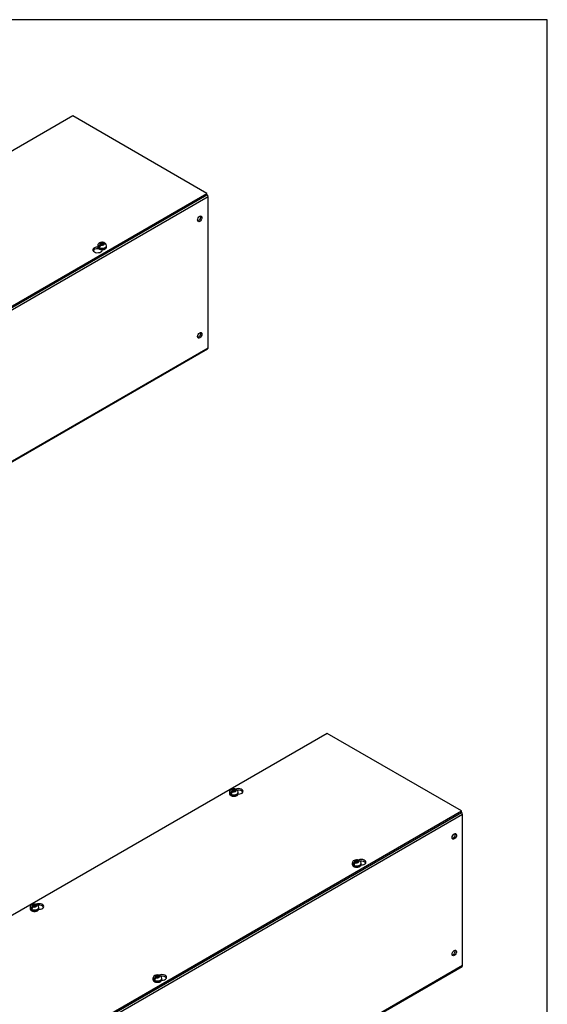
# Model space of a CAD drawing. Header units: inches. Extents: x 1 to 240, y -1 to 159.
# Tile 6 of 6: x 217 to 240, y 117 to 159. Entities that reach past the tile are written whole.
import ezdxf

# ---------------------------------------------------------------- set-up
doc = ezdxf.new("R2010")
doc.units = ezdxf.units.IN
doc.header["$MEASUREMENT"] = 0
for name, color, linetype in [('COM56311-1', 7, 'Continuous'), ('COM56359-1', 7, 'Continuous'), ('Default', 7, 'Continuous'), ('SCS19515', 7, 'Continuous')]:
    doc.layers.add(name, color=color, linetype=linetype)

# ---------------------------------------------------------------- blocks, each defined once
blk = doc.blocks.new('SE5')
at = {"layer": 'COM56311-1', "color": 7, "linetype": 'Continuous'}
for p, q in [((225.12, 151.662), (191.178, 132.066)), ((225.12, 145.247), (225.12, 151.662)), ((191.156, 125.602), (225.097, 145.198)), ((191.178, 125.651), (225.12, 145.247))]:
    blk.add_line(p, q, dxfattribs=at)
for centre, major_axis, start_param, end_param in [((225.043, 151.706), (0.054, -0.0935), 0.785398, 1.92132), ((224.715, 150.759), (0.066, 0.115), 3.534412, 5.890366), ((224.715, 145.801), (0.066, 0.115), 3.534412, 5.890366), ((225.043, 145.291), (-0.054, 0.0935), 3.141593, 3.926991)]:
    blk.add_ellipse(centre, major_axis=major_axis, ratio=0.57735, start_param=start_param, end_param=end_param, dxfattribs=at)
for centre in [(224.766, 150.729), (224.766, 145.772)]:
    blk.add_ellipse(centre, major_axis=(0.066, 0.115), ratio=0.57735, dxfattribs=at)
at = {"layer": 'COM56359-1', "color": 7, "linetype": 'Continuous'}
for p, q in [((219.361, 155.113), (185.464, 135.543)), ((225.075, 151.814), (219.361, 155.113)), ((191.178, 132.243), (225.075, 151.814)), ((191.178, 132.18), (225.075, 151.75)), ((225.075, 151.75), (225.075, 151.814)), ((220.444, 149.459), (220.444, 149.485)), ((220.444, 149.459), (220.46, 149.468)), ((220.621, 149.392), (220.621, 149.42))]:
    blk.add_line(p, q, dxfattribs=at)
for centre, major_axis, start_param, end_param in [((220.419, 149.406), (0.203, 0), 1.539186, 6.405229), ((220.419, 149.343), (-0.203, 0), 4.590345, 6.008059)]:
    blk.add_ellipse(centre, major_axis=major_axis, ratio=0.57735, start_param=start_param, end_param=end_param, dxfattribs=at)
at = {"layer": 'SCS19515', "color": 7, "linetype": 'Continuous'}
for p, q in [((220.424, 149.587), (220.424, 149.538)), ((220.532, 149.577), (220.461, 149.536)), ((220.556, 149.652), (220.525, 149.635)), ((220.556, 149.692), (220.625, 149.692)), ((220.556, 149.652), (220.556, 149.692)), ((220.556, 149.652), (220.556, 149.601)), ((220.556, 149.631), (220.625, 149.631)), ((220.567, 149.61), (220.598, 149.628)), ((220.668, 149.628), (220.598, 149.628)), ((220.656, 149.71), (220.625, 149.692)), ((220.625, 149.631), (220.625, 149.692)), ((220.668, 149.656), (220.625, 149.631)), ((220.668, 149.668), (220.699, 149.686)), ((220.668, 149.668), (220.668, 149.628)), ((220.799, 149.538), (220.799, 149.587))]:
    blk.add_line(p, q, dxfattribs=at)
for centre, radius, start, end in [((220.602, 149.514), 0.144, 122.6431, 170.9725), ((220.645, 149.489), 0.144, 122.6435, 170.9722), ((220.675, 149.588), 0.124, 358.7936, 53.0062)]:
    blk.add_arc(centre, radius, start, end, dxfattribs=at)
for centre, major_axis, start_param, end_param in [((220.612, 149.587), (0.188, 0), 3.141161, 6.278747), ((220.612, 149.66), (0.0975, 0), 1.098165, 3.614224), ((220.612, 149.66), (-0.0975, 0), 1.098165, 3.614224), ((220.612, 149.538), (-0.188, 0), 0, 3.141593), ((220.612, 149.599), (-0.186, 0), 0.623612, 0.947184), ((220.612, 149.538), (-0.188, 0), 3.141593, 3.16457)]:
    blk.add_ellipse(centre, major_axis=major_axis, ratio=0.57735, start_param=start_param, end_param=end_param, dxfattribs=at)
for points, knots in [([(220.698, 149.717), (220.689, 149.72), (220.67, 149.727), (220.634, 149.733), (220.594, 149.733), (220.554, 149.727), (220.517, 149.715), (220.485, 149.698), (220.46, 149.676), (220.44, 149.65), (220.428, 149.622), (220.423, 149.599), (220.425, 149.588), (220.425, 149.587)], [0, 0, 0, 0, 0.07566, 0.183275, 0.291699, 0.401888, 0.51547, 0.619185, 0.716865, 0.809388, 0.899112, 0.987788, 1, 1, 1, 1]), ([(220.721, 149.686), (220.72, 149.69), (220.719, 149.694), (220.716, 149.701), (220.715, 149.704), (220.711, 149.709), (220.709, 149.711), (220.704, 149.715), (220.701, 149.716), (220.695, 149.719), (220.692, 149.719), (220.685, 149.72), (220.682, 149.719), (220.675, 149.718), (220.671, 149.717), (220.664, 149.714), (220.66, 149.712), (220.656, 149.71)], [0, 0, 0, 0, 0.125, 0.125, 0.25, 0.25, 0.375, 0.375, 0.5, 0.5, 0.625, 0.625, 0.75, 0.75, 0.875, 0.875, 1, 1, 1, 1]), ([(220.699, 149.686), (220.702, 149.688), (220.706, 149.69), (220.714, 149.693), (220.717, 149.694), (220.724, 149.695), (220.728, 149.695), (220.735, 149.695), (220.738, 149.694), (220.743, 149.692), (220.746, 149.69), (220.749, 149.688), (220.749, 149.688), (220.75, 149.688)], [0, 0, 0, 0, 0.125, 0.125, 0.25, 0.25, 0.375, 0.375, 0.5, 0.5, 0.625, 0.625, 0.6404323, 0.6404323, 0.6404323, 0.6404323]), ([(220.425, 149.538), (220.425, 149.532), (220.425, 149.519), (220.434, 149.496), (220.451, 149.474), (220.474, 149.455), (220.504, 149.439), (220.539, 149.427), (220.578, 149.42), (220.618, 149.418), (220.657, 149.421), (220.695, 149.43), (220.729, 149.443), (220.759, 149.461), (220.781, 149.483), (220.794, 149.506), (220.8, 149.527), (220.799, 149.537), (220.798, 149.541)], [0, 0, 0, 0, 0.041802, 0.103676, 0.166363, 0.231982, 0.30018, 0.369304, 0.438274, 0.507063, 0.575877, 0.644932, 0.714494, 0.78482, 0.85576, 0.917381, 0.976829, 1, 1, 1, 1])]:
    blk.add_open_spline(points, degree=3, knots=knots, dxfattribs=at)
blk = doc.blocks.new('SE7')
at = {"layer": 'COM56311-1', "color": 7, "linetype": 'Continuous'}
for p, q in [((235.955, 125.386), (202.014, 105.79)), ((235.955, 118.972), (235.955, 125.386)), ((201.992, 99.326), (235.933, 118.922)), ((202.014, 99.376), (235.955, 118.972))]:
    blk.add_line(p, q, dxfattribs=at)
for centre, major_axis, start_param, end_param in [((235.879, 125.43), (0.054, -0.0935), 0.785398, 1.92132), ((235.551, 124.483), (-0.066, -0.115), 0.392819, 2.748773), ((235.551, 119.525), (-0.066, -0.115), 0.392819, 2.748773), ((235.879, 119.016), (-0.054, 0.0935), 3.141593, 3.926991)]:
    blk.add_ellipse(centre, major_axis=major_axis, ratio=0.57735, start_param=start_param, end_param=end_param, dxfattribs=at)
for centre in [(235.602, 124.454), (235.602, 119.496)]:
    blk.add_ellipse(centre, major_axis=(-0.066, -0.115), ratio=0.57735, dxfattribs=at)
at = {"layer": 'COM56359-1', "color": 7, "linetype": 'Continuous'}
for p, q in [((230.196, 128.837), (196.3, 109.267)), ((235.911, 125.538), (230.196, 128.837)), ((202.014, 105.968), (235.911, 125.538)), ((202.014, 105.904), (235.911, 125.474)), ((235.911, 125.474), (235.911, 125.538))]:
    blk.add_line(p, q, dxfattribs=at)
for centre, major_axis, start_param, end_param in [((226.411, 126.371), (-0.203, 0), 1.523242, 5.340551), ((226.411, 126.308), (0.203, 0), 0.275127, 1.793174), ((231.64, 123.353), (-0.203, 0), 1.523242, 5.340551), ((231.64, 123.289), (0.203, 0), 0.275127, 1.793174), ((217.926, 121.472), (-0.203, 0), 1.523242, 5.340551), ((217.926, 121.409), (0.203, 0), 0.275127, 1.793174), ((223.154, 118.454), (-0.203, 0), 1.523242, 5.340551), ((223.154, 118.39), (0.203, 0), 0.275127, 1.793174)]:
    blk.add_ellipse(centre, major_axis=major_axis, ratio=0.57735, start_param=start_param, end_param=end_param, dxfattribs=at)
at = {"layer": 'SCS19515', "color": 7, "linetype": 'Continuous'}
for p, q in [((226.031, 126.33), (226.031, 126.281)), ((226.139, 126.32), (226.068, 126.279)), ((226.163, 126.395), (226.132, 126.377)), ((226.163, 126.435), (226.233, 126.435)), ((226.163, 126.395), (226.163, 126.435)), ((226.163, 126.395), (226.163, 126.344)), ((226.163, 126.374), (226.233, 126.374)), ((226.175, 126.353), (226.205, 126.371)), ((226.275, 126.371), (226.205, 126.371)), ((226.263, 126.453), (226.233, 126.435)), ((226.233, 126.374), (226.233, 126.435)), ((226.275, 126.399), (226.233, 126.374)), ((226.275, 126.411), (226.306, 126.429)), ((226.275, 126.411), (226.275, 126.371)), ((226.406, 126.281), (226.406, 126.33)), ((231.26, 123.311), (231.26, 123.262)), ((231.368, 123.302), (231.296, 123.26)), ((231.391, 123.377), (231.36, 123.359)), ((231.391, 123.417), (231.461, 123.417)), ((231.391, 123.377), (231.391, 123.417)), ((231.391, 123.377), (231.391, 123.326)), ((231.391, 123.356), (231.461, 123.356)), ((231.403, 123.334), (231.434, 123.352)), ((231.503, 123.352), (231.434, 123.352)), ((231.492, 123.435), (231.461, 123.417)), ((231.461, 123.356), (231.461, 123.417)), ((231.503, 123.38), (231.461, 123.356)), ((231.503, 123.392), (231.534, 123.41)), ((231.503, 123.392), (231.503, 123.352)), ((231.635, 123.262), (231.635, 123.311)), ((217.678, 121.496), (217.647, 121.478)), ((217.678, 121.536), (217.747, 121.536)), ((217.678, 121.496), (217.678, 121.536)), ((217.678, 121.496), (217.678, 121.445)), ((217.778, 121.554), (217.747, 121.536)), ((217.747, 121.475), (217.747, 121.536)), ((217.79, 121.5), (217.747, 121.475)), ((217.79, 121.512), (217.82, 121.53)), ((217.79, 121.512), (217.79, 121.472)), ((217.546, 121.431), (217.546, 121.382)), ((217.654, 121.421), (217.582, 121.38)), ((217.678, 121.475), (217.747, 121.475)), ((217.689, 121.454), (217.72, 121.472)), ((217.79, 121.472), (217.72, 121.472)), ((217.921, 121.382), (217.921, 121.431)), ((222.775, 118.412), (222.775, 118.363)), ((222.882, 118.403), (222.811, 118.361)), ((222.906, 118.478), (222.875, 118.46)), ((222.906, 118.518), (222.976, 118.518)), ((222.906, 118.478), (222.906, 118.518)), ((222.906, 118.478), (222.906, 118.427)), ((222.906, 118.457), (222.976, 118.457)), ((222.918, 118.435), (222.948, 118.453)), ((223.018, 118.453), (222.948, 118.453)), ((223.006, 118.536), (222.976, 118.518)), ((222.976, 118.457), (222.976, 118.518)), ((223.018, 118.481), (222.976, 118.457)), ((223.018, 118.493), (223.049, 118.511)), ((223.018, 118.493), (223.018, 118.453)), ((223.15, 118.363), (223.15, 118.412))]:
    blk.add_line(p, q, dxfattribs=at)
for centre, radius, start, end in [((226.166, 126.329), 0.133, 117.057, 179.1869), ((226.21, 126.256), 0.144, 122.6431, 170.9725), ((226.219, 126.236), 0.24, 68.8079, 118.2341), ((226.252, 126.232), 0.144, 122.6435, 170.9722), ((226.279, 126.33), 0.127, 359.8101, 52.2851), ((231.394, 123.31), 0.133, 117.057, 179.1869), ((231.438, 123.238), 0.144, 122.6431, 170.9725), ((231.447, 123.217), 0.24, 68.8079, 118.2341), ((231.48, 123.213), 0.144, 122.6435, 170.9722), ((231.507, 123.311), 0.127, 359.8101, 52.2851), ((217.68, 121.43), 0.133, 117.057, 179.1869), ((217.733, 121.337), 0.24, 68.8079, 118.2341), ((217.794, 121.431), 0.127, 359.8101, 52.2851), ((217.724, 121.358), 0.144, 122.6431, 170.9725), ((217.767, 121.333), 0.144, 122.6435, 170.9722), ((222.909, 118.411), 0.133, 117.057, 179.1869), ((222.953, 118.339), 0.144, 122.6431, 170.9725), ((222.962, 118.318), 0.24, 68.8079, 118.2341), ((222.995, 118.314), 0.144, 122.6435, 170.9722), ((223.022, 118.412), 0.127, 359.8101, 52.2851)]:
    blk.add_arc(centre, radius, start, end, dxfattribs=at)
for centre, major_axis, start_param, end_param in [((226.219, 126.33), (-0.188, 0), 6.278747, 6.283185), ((226.219, 126.33), (-0.188, 0), 0, 3.141161), ((226.219, 126.281), (0.187, 0), 3.141593, 3.16457), ((226.219, 126.281), (0.187, 0), 3.16457, 6.283185), ((226.219, 126.342), (-0.186, 0), 0.623612, 0.947184), ((226.219, 126.403), (0.0975, 0), 1.098165, 3.614224), ((226.219, 126.403), (-0.0975, 0), 1.098165, 3.614224), ((231.447, 123.311), (-0.188, 0), 6.278747, 6.283185), ((231.447, 123.311), (-0.188, 0), 0, 3.141161), ((231.447, 123.262), (0.187, 0), 3.141593, 3.16457), ((231.447, 123.262), (0.187, 0), 3.16457, 6.283185), ((231.447, 123.323), (-0.186, 0), 0.623612, 0.947184), ((231.447, 123.384), (0.0975, 0), 1.098165, 3.614224), ((231.447, 123.384), (-0.0975, 0), 1.098165, 3.614224), ((217.734, 121.504), (0.0975, 0), 1.098165, 3.614224), ((217.734, 121.504), (-0.0975, 0), 1.098165, 3.614224), ((217.734, 121.431), (-0.187, 0), 6.278747, 6.283185), ((217.734, 121.431), (-0.187, 0), 0, 3.141161), ((217.734, 121.382), (0.187, 0), 3.141593, 3.16457), ((217.734, 121.382), (0.187, 0), 3.16457, 6.283185), ((217.734, 121.443), (-0.186, 0), 0.623612, 0.947184), ((222.962, 118.412), (-0.187, 0), 6.278747, 6.283185), ((222.962, 118.412), (-0.187, 0), 0, 3.141161), ((222.962, 118.363), (0.187, 0), 3.141593, 3.16457), ((222.962, 118.363), (0.187, 0), 3.16457, 6.283185), ((222.962, 118.424), (-0.186, 0), 0.623612, 0.947184), ((222.962, 118.485), (0.0975, 0), 1.098165, 3.614224), ((222.962, 118.485), (-0.0975, 0), 1.098165, 3.614224)]:
    blk.add_ellipse(centre, major_axis=major_axis, ratio=0.57735, start_param=start_param, end_param=end_param, dxfattribs=at)
for points, knots in [([(226.033, 126.277), (226.033, 126.271), (226.033, 126.258), (226.043, 126.236), (226.06, 126.215), (226.085, 126.195), (226.115, 126.18), (226.151, 126.169), (226.19, 126.162), (226.23, 126.161), (226.269, 126.165), (226.306, 126.174), (226.332, 126.184), (226.343, 126.191), (226.346, 126.193)], [0, 0, 0, 0, 0.054611, 0.139303, 0.225621, 0.316078, 0.409828, 0.504562, 0.599048, 0.693311, 0.787652, 0.882357, 0.972718, 1, 1, 1, 1]), ([(226.328, 126.429), (226.327, 126.433), (226.326, 126.437), (226.324, 126.443), (226.322, 126.446), (226.318, 126.452), (226.316, 126.454), (226.311, 126.458), (226.308, 126.459), (226.302, 126.461), (226.299, 126.462), (226.293, 126.463), (226.289, 126.462), (226.282, 126.461), (226.278, 126.46), (226.271, 126.457), (226.267, 126.455), (226.263, 126.453)], [0, 0, 0, 0, 0.125, 0.125, 0.25, 0.25, 0.375, 0.375, 0.5, 0.5, 0.625, 0.625, 0.75, 0.75, 0.875, 0.875, 1, 1, 1, 1]), ([(226.306, 126.429), (226.31, 126.431), (226.313, 126.433), (226.321, 126.436), (226.324, 126.437), (226.332, 126.438), (226.335, 126.438), (226.342, 126.438), (226.345, 126.437), (226.351, 126.435), (226.353, 126.433), (226.356, 126.431), (226.356, 126.431), (226.357, 126.431)], [0, 0, 0, 0, 0.125, 0.125, 0.25, 0.25, 0.375, 0.375, 0.5, 0.5, 0.625, 0.625, 0.6405235, 0.6405235, 0.6405235, 0.6405235]), ([(226.346, 126.193), (226.352, 126.196), (226.366, 126.205), (226.386, 126.223), (226.4, 126.246), (226.407, 126.266), (226.406, 126.276), (226.405, 126.28)], [0, 0, 0, 0, 0.148729, 0.429797, 0.676739, 0.91417, 1, 1, 1, 1]), ([(231.261, 123.259), (231.261, 123.253), (231.261, 123.24), (231.271, 123.218), (231.289, 123.196), (231.313, 123.177), (231.344, 123.161), (231.379, 123.15), (231.418, 123.144), (231.458, 123.142), (231.498, 123.146), (231.534, 123.155), (231.56, 123.166), (231.572, 123.172), (231.575, 123.174)], [0, 0, 0, 0, 0.054611, 0.139303, 0.225621, 0.316078, 0.409828, 0.504562, 0.599048, 0.693311, 0.787652, 0.882357, 0.972718, 1, 1, 1, 1]), ([(231.556, 123.411), (231.555, 123.414), (231.554, 123.418), (231.552, 123.425), (231.55, 123.428), (231.546, 123.433), (231.544, 123.435), (231.539, 123.439), (231.537, 123.441), (231.531, 123.443), (231.528, 123.444), (231.521, 123.444), (231.518, 123.444), (231.51, 123.443), (231.507, 123.441), (231.499, 123.439), (231.495, 123.437), (231.492, 123.435)], [0, 0, 0, 0, 0.125, 0.125, 0.25, 0.25, 0.375, 0.375, 0.5, 0.5, 0.625, 0.625, 0.75, 0.75, 0.875, 0.875, 1, 1, 1, 1]), ([(231.534, 123.41), (231.538, 123.412), (231.542, 123.414), (231.549, 123.417), (231.553, 123.418), (231.56, 123.419), (231.563, 123.419), (231.57, 123.419), (231.573, 123.418), (231.579, 123.416), (231.582, 123.415), (231.585, 123.413), (231.585, 123.412), (231.585, 123.412)], [0, 0, 0, 0, 0.125, 0.125, 0.25, 0.25, 0.375, 0.375, 0.5, 0.5, 0.625, 0.625, 0.6405235, 0.6405235, 0.6405235, 0.6405235]), ([(231.575, 123.174), (231.58, 123.177), (231.594, 123.186), (231.614, 123.204), (231.628, 123.227), (231.635, 123.247), (231.634, 123.258), (231.634, 123.261)], [0, 0, 0, 0, 0.148729, 0.429797, 0.676739, 0.91417, 1, 1, 1, 1]), ([(217.842, 121.53), (217.842, 121.534), (217.841, 121.538), (217.838, 121.544), (217.837, 121.547), (217.833, 121.553), (217.831, 121.555), (217.826, 121.559), (217.823, 121.56), (217.817, 121.562), (217.814, 121.563), (217.807, 121.564), (217.804, 121.563), (217.797, 121.562), (217.793, 121.561), (217.786, 121.558), (217.782, 121.556), (217.778, 121.554)], [0, 0, 0, 0, 0.125, 0.125, 0.25, 0.25, 0.375, 0.375, 0.5, 0.5, 0.625, 0.625, 0.75, 0.75, 0.875, 0.875, 1, 1, 1, 1]), ([(217.82, 121.53), (217.824, 121.532), (217.828, 121.534), (217.836, 121.537), (217.839, 121.538), (217.846, 121.539), (217.85, 121.539), (217.856, 121.539), (217.86, 121.538), (217.865, 121.536), (217.868, 121.534), (217.871, 121.532), (217.871, 121.532), (217.871, 121.532)], [0, 0, 0, 0, 0.125, 0.125, 0.25, 0.25, 0.375, 0.375, 0.5, 0.5, 0.625, 0.625, 0.6405235, 0.6405235, 0.6405235, 0.6405235]), ([(217.547, 121.378), (217.547, 121.372), (217.548, 121.359), (217.558, 121.337), (217.575, 121.316), (217.6, 121.296), (217.63, 121.281), (217.666, 121.27), (217.704, 121.263), (217.744, 121.262), (217.784, 121.266), (217.82, 121.275), (217.846, 121.285), (217.858, 121.292), (217.861, 121.294)], [0, 0, 0, 0, 0.054611, 0.139303, 0.225621, 0.316078, 0.409828, 0.504562, 0.599048, 0.693311, 0.787652, 0.882357, 0.972718, 1, 1, 1, 1]), ([(217.861, 121.294), (217.867, 121.297), (217.881, 121.306), (217.9, 121.324), (217.915, 121.347), (217.921, 121.367), (217.92, 121.378), (217.92, 121.381)], [0, 0, 0, 0, 0.148729, 0.429797, 0.676739, 0.91417, 1, 1, 1, 1]), ([(222.776, 118.36), (222.776, 118.354), (222.776, 118.341), (222.786, 118.319), (222.803, 118.297), (222.828, 118.278), (222.859, 118.262), (222.894, 118.251), (222.933, 118.245), (222.973, 118.244), (223.012, 118.248), (223.049, 118.256), (223.075, 118.267), (223.086, 118.273), (223.089, 118.275)], [0, 0, 0, 0, 0.054611, 0.139303, 0.225621, 0.316078, 0.409828, 0.504562, 0.599048, 0.693311, 0.787652, 0.882357, 0.972718, 1, 1, 1, 1]), ([(223.071, 118.512), (223.07, 118.515), (223.069, 118.519), (223.067, 118.526), (223.065, 118.529), (223.061, 118.534), (223.059, 118.537), (223.054, 118.54), (223.051, 118.542), (223.045, 118.544), (223.042, 118.545), (223.036, 118.545), (223.032, 118.545), (223.025, 118.544), (223.021, 118.542), (223.014, 118.54), (223.01, 118.538), (223.006, 118.536)], [0, 0, 0, 0, 0.125, 0.125, 0.25, 0.25, 0.375, 0.375, 0.5, 0.5, 0.625, 0.625, 0.75, 0.75, 0.875, 0.875, 1, 1, 1, 1]), ([(223.049, 118.511), (223.053, 118.513), (223.056, 118.515), (223.064, 118.518), (223.068, 118.519), (223.075, 118.52), (223.078, 118.521), (223.085, 118.52), (223.088, 118.519), (223.094, 118.517), (223.096, 118.516), (223.099, 118.514), (223.1, 118.513), (223.1, 118.513)], [0, 0, 0, 0, 0.125, 0.125, 0.25, 0.25, 0.375, 0.375, 0.5, 0.5, 0.625, 0.625, 0.6405235, 0.6405235, 0.6405235, 0.6405235]), ([(223.089, 118.275), (223.095, 118.278), (223.109, 118.287), (223.129, 118.305), (223.143, 118.328), (223.15, 118.348), (223.149, 118.359), (223.149, 118.362)], [0, 0, 0, 0, 0.148729, 0.429797, 0.676739, 0.91417, 1, 1, 1, 1])]:
    blk.add_open_spline(points, degree=3, knots=knots, dxfattribs=at)
blk = doc.blocks.new('BORDER')
at = {"layer": 'Default', "color": 7, "linetype": 'Continuous'}
for p, q in [((0, 27.86), (-41.86, 27.86)), ((0, 0), (0, 27.86))]:
    blk.add_line(p, q, dxfattribs=at)

msp = doc.modelspace()

# ---------------------------------------------------------------- block references
at = {"layer": 'Default', "color": 7, "xscale": 5.7, "yscale": 5.7, "zscale": 5.7}
msp.add_blockref('BORDER', (239.562, 0.401), dxfattribs=at)
at = {"layer": 'Default'}
for name in ['SE5', 'SE7']:
    msp.add_blockref(name, (0, 0), dxfattribs=at)

doc.saveas('drawing.dxf')
